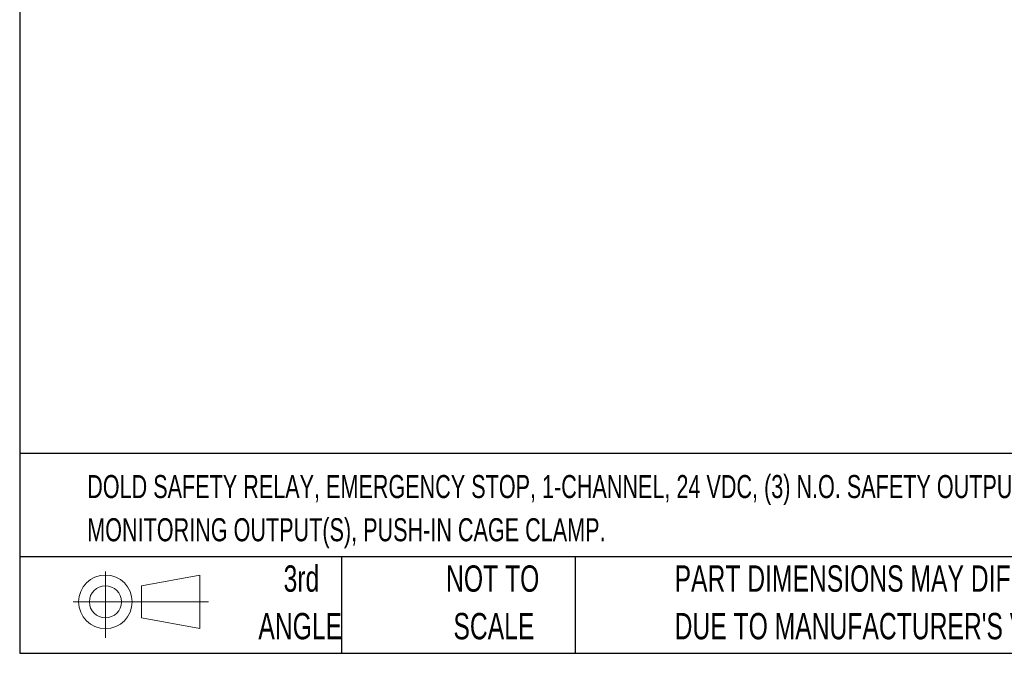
# Model space of a CAD drawing. Header units: millimetres. Extents: x 3 to 274, y 6 to 213.
# Tile 1 of 30: x 3 to 82, y 6 to 57. Entities that reach past the tile are written whole.
import ezdxf

# ---------------------------------------------------------------- set-up
doc = ezdxf.new("R2010")
doc.units = ezdxf.units.MM
doc.layers.add('TEXT', color=140, linetype='Continuous', lineweight=25)
doc.styles.add('SLDTEXTSTYLE0', font='TXT', dxfattribs={"width": 0.7})

# ---------------------------------------------------------------- blocks, each defined once
blk = doc.blocks.new('Block11')
at = {"color": 7, "linetype": 'Continuous', "lineweight": 18}
for p, q in [((2.588, 5.311), (2.588, 0)), ((5.48, 4.167), (10.175, 5.032)), ((10.175, 5.032), (10.175, 0.732)), ((5.48, 1.596), (5.48, 4.167)), ((0, 2.882), (10.874, 2.882)), ((5.48, 1.596), (10.175, 0.732))]:
    blk.add_line(p, q, dxfattribs=at)
for radius in [2.15, 1.286]:
    blk.add_circle((2.588, 2.882), radius, dxfattribs=at)
blk = doc.blocks.new('Block12')
at = {"color": 7, "linetype": 'Continuous'}
blk.add_blockref('Block11', (0, 0), dxfattribs=at)

msp = doc.modelspace()

# ---------------------------------------------------------------- linework, layer by layer
at = {"layer": 'TEXT'}
for p, q in [((2.5456, 212.9214), (2.5456, 6.3005)), ((273.7355, 22.3422), (2.5456, 22.3422)), ((273.7355, 14.0488), (2.5456, 14.0488)), ((28.3732, 14.0488), (28.3732, 6.3005)), ((47.1456, 14.0488), (47.1456, 6.3005)), ((2.5456, 6.3005), (273.7355, 6.3005))]:
    msp.add_line(p, q, dxfattribs=at)

# ---------------------------------------------------------------- block references
msp.add_blockref('Block12', (6.8379, 7.5539), dxfattribs=at)
msp.add_blockref('Block12', (6.8379, 7.5539), dxfattribs=at)

# ---------------------------------------------------------------- texts
at = {"layer": 'TEXT', "style": 'SLDTEXTSTYLE0'}
for s, insert, char_height, attachment_point in [('DOLD SAFETY RELAY, EMERGENCY STOP, 1-CHANNEL, 24 VDC, (3) N.O. SAFETY OUTPUT(S), (1) N.C.', (7.9657, 20.6202), 1.852083, 1), ('MONITORING OUTPUT(S), PUSH-IN CAGE CLAMP.', (7.9657, 17.1508), 1.852083, 1), ('3rd', (25.1625, 13.364), 2.11667, 2), ('NOT TO', (40.5158, 13.364), 2.11667, 2), ('PART DIMENSIONS MAY DIFFER SLIGHTLY', (55.1193, 13.364), 2.116667, 1), ('ANGLE', (25.0649, 9.5418), 2.11667, 2), ('SCALE', (40.6121, 9.5418), 2.11667, 2), ("DUE TO MANUFACTURER'S VARIANCES", (55.1193, 9.5418), 2.116667, 1)]:
    msp.add_mtext(s, dxfattribs=dict(at, insert=insert, char_height=char_height, attachment_point=attachment_point))

doc.saveas('drawing.dxf')
